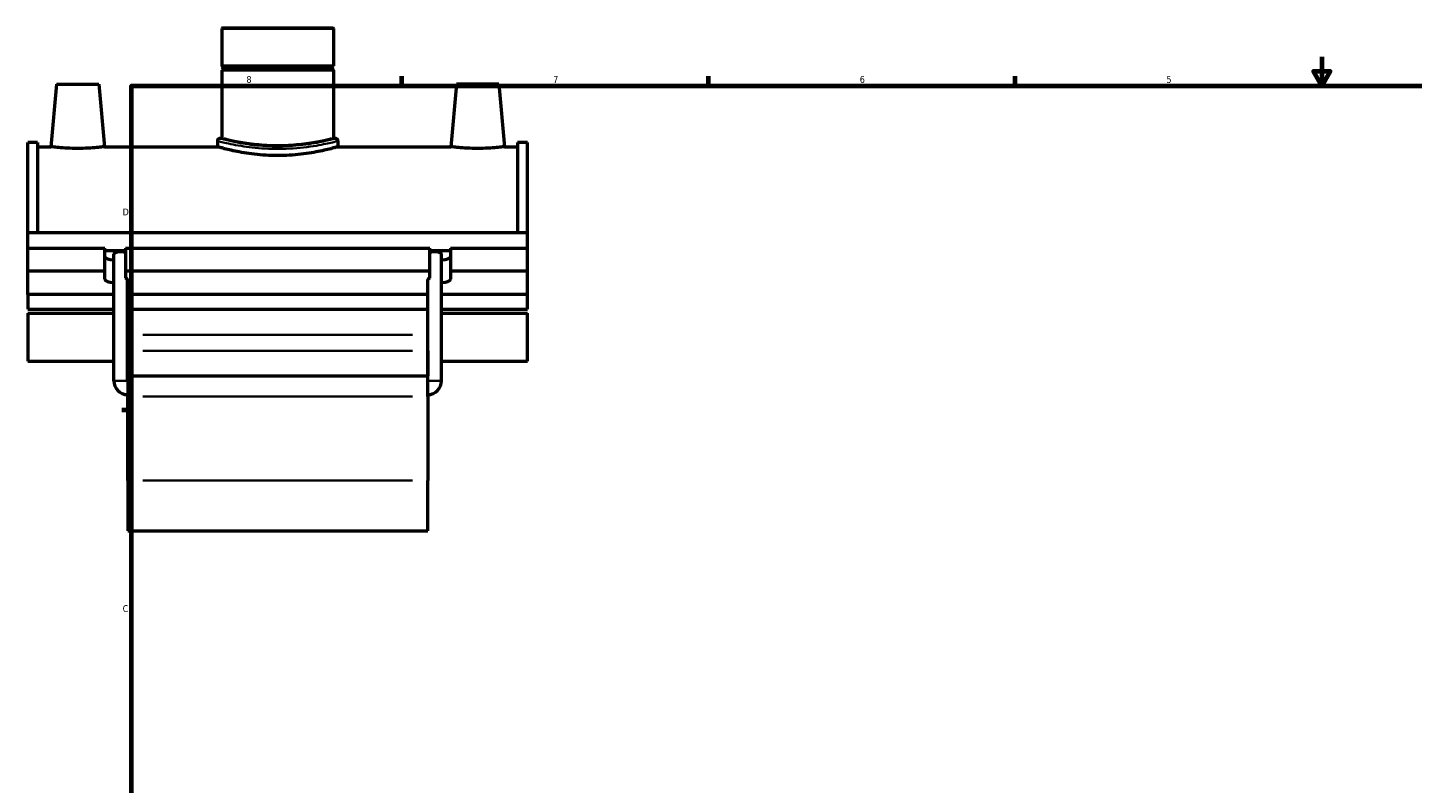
# Model space of a CAD drawing. Header units: inches. Extents: x -0.9 to 57, y -1.4 to 46.1.
# Tile 2 of 7: x -0.9 to 18.3, y 11.3 to 21.8. Entities that reach past the tile are written whole.
import ezdxf

# ---------------------------------------------------------------- set-up
doc = ezdxf.new("R2010")
doc.units = ezdxf.units.IN
doc.header["$MEASUREMENT"] = 0
for name, color, linetype, lineweight in [('Border (ANSI)', 7, 'Continuous', 70), ('Visible (ANSI)', 7, 'Continuous', 50), ('Visible Narrow (ANSI)', 7, 'Continuous', 35)]:
    doc.layers.add(name, color=color, linetype=linetype, lineweight=lineweight)
doc.styles.add('Note Text (ANSI)', font='tahoma.ttf')

# ---------------------------------------------------------------- blocks, each defined once
blk = doc.blocks.new('Borders Default Border')
at = {"layer": 'Border (ANSI)'}
for p, q in [((4.25, 21), (4.25, 21.134)), ((8.5, 21), (8.5, 21.134)), ((12.75, 21), (12.75, 21.134)), ((0.5, 16.5), (0.366, 16.5))]:
    blk.add_line(p, q, dxfattribs=at)
at = {"layer": 'Border (ANSI)', "flags": 128}
for points in [[(17, 21.4), (17, 21), (16.885, 21.2), (17.115, 21.2), (17, 21)], [(0.5, 1), (0.5, 21), (33.5, 21), (33.5, 1), (0.5, 1)]]:
    blk.add_lwpolyline(points, dxfattribs=at)
at = {"layer": 'Border (ANSI)', "color": 5, "true_color": 0x0000ff, "char_height": 0.0945, "attachment_point": 7, "style": 'Note Text (ANSI)'}
for s, insert in [('8', (2.094, 21.038)), ('7', (6.346, 21.04)), ('6', (10.595, 21.038)), ('5', (14.847, 21.038)), ('D', (0.378, 19.203)), ('C', (0.378, 13.701))]:
    blk.add_mtext(s, dxfattribs=dict(at, insert=insert))

msp = doc.modelspace()

# ---------------------------------------------------------------- linework, layer by layer
at = {"layer": 'Visible (ANSI)'}
for p, q in [((1.764, 21.805), (1.752, 21.793)), ((3.302, 21.793), (1.752, 21.793)), ((1.752, 21.793), (1.752, 21.275)), ((1.764, 21.805), (3.29, 21.805)), ((3.29, 21.805), (3.302, 21.793)), ((3.302, 21.793), (3.302, 21.275)), ((1.752, 21.275), (3.302, 21.275)), ((1.771, 21.255), (1.752, 21.275)), ((1.771, 21.235), (1.752, 21.216)), ((3.302, 21.216), (1.752, 21.216)), ((1.752, 21.216), (1.752, 20.269)), ((1.771, 21.255), (3.282, 21.255)), ((1.771, 21.255), (1.771, 21.235)), ((3.282, 21.235), (1.771, 21.235)), ((3.282, 21.255), (3.302, 21.275)), ((3.282, 21.255), (3.282, 21.235)), ((3.282, 21.235), (3.302, 21.216)), ((3.302, 21.216), (3.302, 20.269)), ((-0.54, 21.021), (-0.616, 20.155)), ((-0.54, 21.021), (0.05, 21.021)), ((0.05, 21.021), (0.126, 20.155)), ((5.004, 21.021), (4.928, 20.155)), ((5.594, 21.021), (5.004, 21.021)), ((5.594, 21.021), (5.67, 20.155)), ((-0.938, 18.966), (-0.938, 20.212)), ((-0.8, 20.212), (-0.938, 20.212)), ((-0.8, 20.212), (-0.8, 18.966)), ((-0.8, 20.155), (-0.616, 20.155)), ((0.126, 20.155), (1.692, 20.155)), ((1.692, 20.234), (1.692, 20.155)), ((1.752, 20.269), (1.728, 20.269)), ((3.326, 20.269), (3.302, 20.269)), ((3.362, 20.234), (3.362, 20.155)), ((3.362, 20.155), (4.928, 20.155)), ((5.67, 20.155), (5.853, 20.155)), ((5.853, 20.212), (5.853, 18.966)), ((5.992, 20.212), (5.853, 20.212)), ((5.992, 18.966), (5.992, 20.212)), ((-0.938, 18.966), (5.992, 18.966)), ((-0.938, 18.747), (-0.938, 18.966)), ((5.992, 18.747), (5.992, 18.966)), ((-0.938, 18.747), (0.131, 18.747)), ((-0.938, 18.433), (-0.938, 18.747)), ((0.131, 18.433), (0.131, 18.747)), ((0.131, 18.714), (0.418, 18.714)), ((0.254, 16.91), (0.254, 18.663)), ((0.418, 18.747), (0.418, 18.433)), ((0.418, 18.747), (4.636, 18.747)), ((4.636, 18.433), (4.636, 18.747)), ((4.636, 18.714), (4.922, 18.714)), ((4.799, 16.91), (4.799, 18.663)), ((4.922, 18.747), (4.922, 18.433)), ((4.922, 18.747), (5.992, 18.747)), ((5.992, 18.433), (5.992, 18.747)), ((-0.938, 18.433), (0.131, 18.433)), ((-0.938, 18.106), (-0.938, 18.433)), ((0.131, 18.319), (0.131, 18.433)), ((0.418, 18.433), (0.418, 18.331)), ((0.418, 18.433), (4.636, 18.433)), ((4.636, 18.331), (4.636, 18.433)), ((4.922, 18.433), (4.922, 18.319)), ((4.922, 18.433), (5.992, 18.433)), ((5.992, 18.106), (5.992, 18.433)), ((0.445, 16.91), (0.445, 18.307)), ((4.608, 16.91), (4.608, 18.307)), ((0.254, 18.106), (-0.938, 18.106)), ((-0.938, 18.106), (-0.938, 17.902)), ((4.608, 18.106), (0.445, 18.106)), ((5.992, 18.106), (4.799, 18.106)), ((5.992, 17.902), (5.992, 18.106)), ((-0.938, 17.902), (0.254, 17.902)), ((0.445, 17.902), (4.608, 17.902)), ((0.448, 17.902), (0.448, 17.544)), ((4.606, 17.544), (4.606, 17.902)), ((4.799, 17.902), (5.992, 17.902)), ((-0.938, 17.848), (-0.938, 17.183)), ((-0.938, 17.848), (0.254, 17.848)), ((0.445, 17.848), (0.448, 17.848)), ((4.606, 17.848), (4.608, 17.848)), ((4.799, 17.848), (5.992, 17.848)), ((5.992, 17.183), (5.992, 17.848)), ((0.448, 17.544), (0.448, 17.326)), ((4.606, 17.326), (4.606, 17.544)), ((0.448, 16.979), (0.448, 17.326)), ((4.606, 17.326), (4.606, 16.979)), ((-0.938, 17.183), (0.254, 17.183)), ((0.445, 17.183), (0.448, 17.183)), ((4.606, 17.183), (4.608, 17.183)), ((4.799, 17.183), (5.992, 17.183)), ((0.448, 16.979), (0.448, 16.692)), ((0.448, 16.979), (4.606, 16.979)), ((4.606, 16.692), (4.606, 16.979)), ((0.448, 15.527), (0.448, 16.692)), ((4.606, 16.692), (4.606, 15.527)), ((0.448, 15.527), (0.448, 14.83)), ((4.606, 14.83), (4.606, 15.527)), ((0.448, 14.83), (4.606, 14.83))]:
    msp.add_line(p, q, dxfattribs=at)
for centre, radius, start, end in [((1.728, 20.234), 0.0358, 90, 180), ((3.326, 20.234), 0.0358, 0, 90), ((0.448, 16.91), 0.193, 180, 270), ((0.448, 16.91), 0.00239, 180, 270), ((4.606, 16.91), 0.193, 270, 0), ((4.606, 16.91), 0.00239, 270, 0)]:
    msp.add_arc(centre, radius, start, end, dxfattribs=at)
for centre, major_axis, ratio, start_param, end_param in [((0.275, 18.633), (-0.143, 0), 0.34202, 0, 1.429602), ((0.35, 18.663), (0.0955, 0), 0.36397, 0.779752, 3.141593), ((4.704, 18.663), (0.0955, 0), 0.36397, 0, 2.361841), ((4.779, 18.633), (0.143, 0), 0.34202, 4.853583, 6.283185), ((0.275, 18.319), (-0.143, 0), 0.34202, 0, 1.429602), ((0.35, 18.307), (0.0955, 0), 0.36397, 0, 0.779752), ((4.704, 18.307), (0.0955, 0), 0.36397, 2.361841, 3.141593), ((4.779, 18.319), (0.143, 0), 0.34202, 4.853583, 6.283185)]:
    msp.add_ellipse(centre, major_axis=major_axis, ratio=ratio, start_param=start_param, end_param=end_param, dxfattribs=at)
for points, knots in [([(0.126, 20.155), (0.126, 20.155), (0.117, 20.154), (0.079, 20.149), (0.05, 20.146), (-0.015, 20.14), (-0.057, 20.136), (-0.148, 20.132), (-0.198, 20.13), (-0.292, 20.13), (-0.342, 20.132), (-0.433, 20.136), (-0.475, 20.14), (-0.541, 20.146), (-0.569, 20.149), (-0.607, 20.154), (-0.616, 20.155), (-0.616, 20.155)], [1.425905, 1.425905, 1.425905, 1.425905, 1.782144, 1.782144, 2.138382, 2.138382, 2.495096, 2.495096, 2.85181, 2.85181, 3.208524, 3.208524, 3.565239, 3.565239, 3.921477, 3.921477, 4.277715, 4.277715, 4.277715, 4.277715]), ([(3.362, 20.155), (3.362, 20.155), (3.357, 20.153), (3.335, 20.147), (3.319, 20.143), (3.276, 20.131), (3.25, 20.124), (3.189, 20.109), (3.154, 20.101), (3.08, 20.086), (3.039, 20.078), (2.948, 20.062), (2.899, 20.055), (2.796, 20.043), (2.742, 20.038), (2.634, 20.032), (2.58, 20.031), (2.474, 20.031), (2.42, 20.032), (2.312, 20.038), (2.258, 20.043), (2.155, 20.055), (2.106, 20.062), (2.015, 20.078), (1.973, 20.086), (1.9, 20.101), (1.865, 20.109), (1.804, 20.124), (1.777, 20.131), (1.735, 20.143), (1.718, 20.147), (1.697, 20.153), (1.692, 20.155), (1.692, 20.155)], [3.215076, 3.215076, 3.215076, 3.215076, 3.616908, 3.616908, 4.01874, 4.01874, 4.420571, 4.420571, 4.822403, 4.822403, 5.22434, 5.22434, 5.626278, 5.626278, 6.028215, 6.028215, 6.430153, 6.430153, 6.832091, 6.832091, 7.234028, 7.234028, 7.635966, 7.635966, 8.037903, 8.037903, 8.439735, 8.439735, 8.841566, 8.841566, 9.243398, 9.243398, 9.645229, 9.645229, 9.645229, 9.645229]), ([(2.527, 20.167), (2.478, 20.167), (2.427, 20.168), (2.327, 20.173), (2.277, 20.177), (2.182, 20.187), (2.136, 20.193), (2.052, 20.206), (2.013, 20.212), (1.944, 20.225), (1.912, 20.232), (1.855, 20.244), (1.831, 20.25), (1.791, 20.259), (1.776, 20.263), (1.756, 20.268), (1.752, 20.269), (1.752, 20.269)], [0, 0, 0, 0, 0.372717, 0.372717, 0.745434, 0.745434, 1.118151, 1.118151, 1.490867, 1.490867, 1.863523, 1.863523, 2.236178, 2.236178, 2.608834, 2.608834, 2.981489, 2.981489, 2.981489, 2.981489]), ([(3.302, 20.269), (3.302, 20.269), (3.297, 20.268), (3.278, 20.263), (3.263, 20.259), (3.223, 20.25), (3.198, 20.244), (3.141, 20.232), (3.109, 20.225), (3.041, 20.212), (3.002, 20.206), (2.917, 20.193), (2.872, 20.187), (2.776, 20.177), (2.727, 20.173), (2.626, 20.168), (2.576, 20.167), (2.527, 20.167)], [8.944468, 8.944468, 8.944468, 8.944468, 9.317124, 9.317124, 9.689779, 9.689779, 10.062435, 10.062435, 10.43509, 10.43509, 10.807807, 10.807807, 11.180524, 11.180524, 11.553241, 11.553241, 11.925958, 11.925958, 11.925958, 11.925958]), ([(5.67, 20.155), (5.67, 20.155), (5.661, 20.154), (5.623, 20.149), (5.594, 20.146), (5.529, 20.14), (5.487, 20.136), (5.396, 20.132), (5.346, 20.13), (5.299, 20.13), (5.252, 20.13), (5.202, 20.132), (5.111, 20.136), (5.069, 20.14), (5.003, 20.146), (4.975, 20.149), (4.937, 20.154), (4.928, 20.155), (4.928, 20.155)], [4.277715, 4.277715, 4.277715, 4.277715, 4.633954, 4.633954, 4.990192, 4.990192, 5.346906, 5.346906, 5.703621, 5.703621, 5.703621, 6.060335, 6.060335, 6.417049, 6.417049, 6.773287, 6.773287, 7.129526, 7.129526, 7.129526, 7.129526])]:
    msp.add_open_spline(points, degree=3, knots=knots, dxfattribs=at)
at = {"layer": 'Visible Narrow (ANSI)'}
for p, q in [((4.398, 17.544), (0.656, 17.544)), ((0.656, 17.326), (4.398, 17.326)), ((0.444, 16.91), (0.256, 16.91)), ((4.609, 16.91), (4.798, 16.91)), ((0.656, 16.692), (4.398, 16.692)), ((0.656, 15.527), (4.398, 15.527))]:
    msp.add_line(p, q, dxfattribs=at)
for points, knots in [([(1.692, 20.234), (1.692, 20.234), (1.719, 20.226), (1.827, 20.201), (1.914, 20.182), (2.117, 20.149), (2.231, 20.135), (2.48, 20.121), (2.615, 20.122), (2.875, 20.14), (2.998, 20.157), (3.188, 20.192), (3.259, 20.208), (3.342, 20.228), (3.362, 20.234), (3.362, 20.234)], [-16.067458, -16.067458, -16.067458, -16.067458, -15.178519, -15.178519, -14.186561, -14.186561, -13.286573, -13.286573, -12.322142, -12.322142, -11.312783, -11.312783, -10.403411, -10.403411, -9.640471, -9.640471, -9.640471, -9.640471]), ([(3.326, 20.269), (3.326, 20.269), (3.307, 20.264), (3.227, 20.244), (3.159, 20.227), (2.978, 20.192), (2.86, 20.175), (2.611, 20.156), (2.482, 20.155), (2.244, 20.17), (2.135, 20.183), (1.94, 20.217), (1.857, 20.236), (1.754, 20.262), (1.728, 20.269), (1.728, 20.269)], [9.640471, 9.640471, 9.640471, 9.640471, 10.403411, 10.403411, 11.312783, 11.312783, 12.322142, 12.322142, 13.286573, 13.286573, 14.186561, 14.186561, 15.178519, 15.178519, 16.067458, 16.067458, 16.067458, 16.067458])]:
    msp.add_open_spline(points, degree=3, knots=knots, dxfattribs=at)

# ---------------------------------------------------------------- block references
msp.add_blockref('Borders Default Border', (0, 0))

doc.saveas('drawing.dxf')
